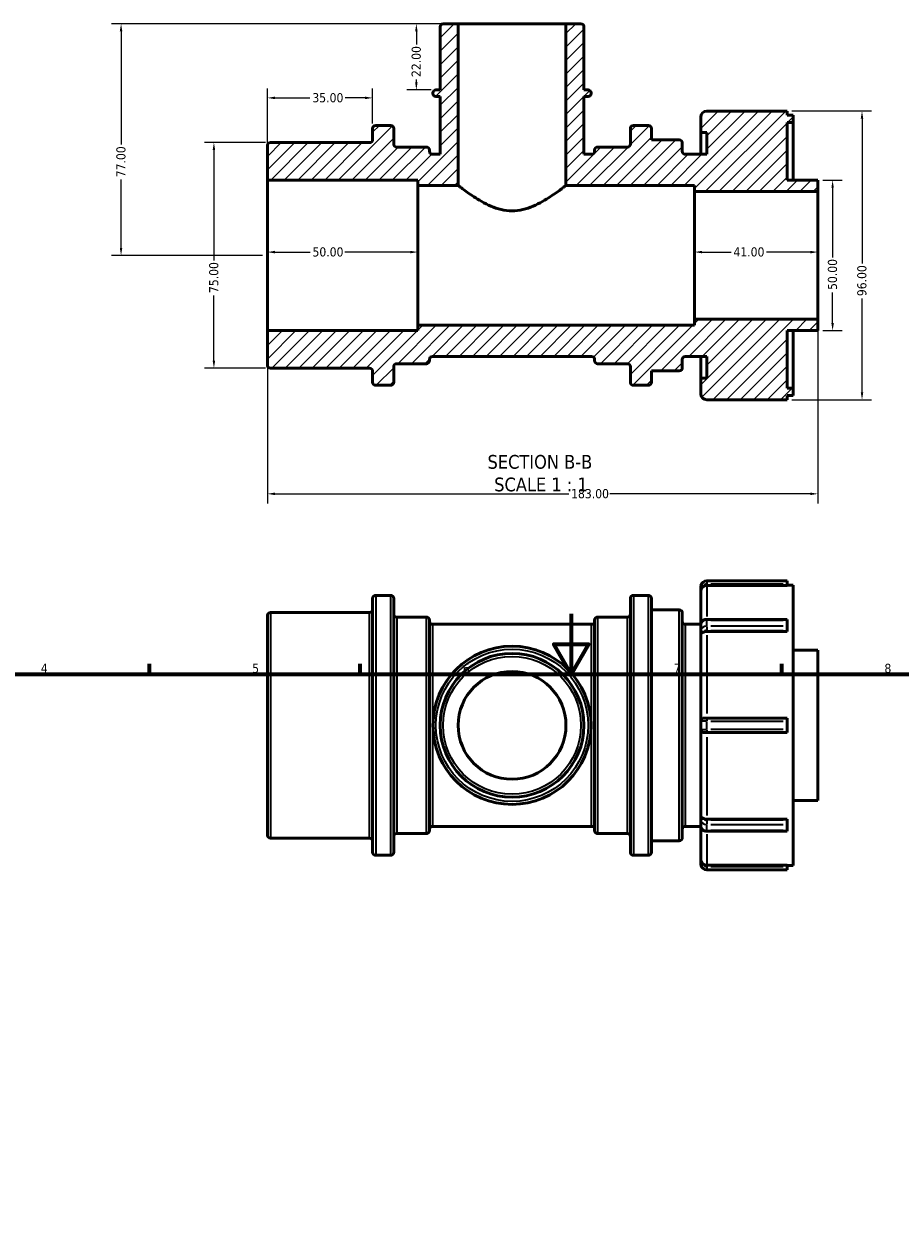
# Model space of a CAD drawing. Header units: millimetres. Extents: x -44 to 908, y 0 to 790.
# Tile 3 of 5: x 239 to 530, y 395 to 790. Entities that reach past the tile are written whole.
import ezdxf

# ---------------------------------------------------------------- set-up
doc = ezdxf.new("R2010")
doc.units = ezdxf.units.MM
for name, color, linetype, lineweight in [('Border (ANSI)', 7, 'Continuous', 70), ('Dimension (ANSI)', 7, 'Continuous', 25), ('Hatch (ANSI)', 7, 'Continuous', 18), ('Symbol (ANSI)', 7, 'Continuous', 25), ('Visible (ANSI)', 7, 'Continuous', 50), ('Visible Narrow (ANSI)', 7, 'Continuous', 35)]:
    doc.layers.add(name, color=color, linetype=linetype, lineweight=lineweight)
doc.styles.add('Label Text (ANSI)', font='tahoma.ttf')
doc.styles.add('Note Text (ANSI)', font='tahoma.ttf')
doc.dimstyles.new('Default - mm (ANSI)', dxfattribs={"dimtxt": 3.048, "dimasz": 2.5, "dimexe": 3.175, "dimexo": 1.6002, "dimgap": 0.8, "dimtad": 0, "dimtoh": 1, "dimrnd": 1e-08, "dimzin": 4, "dimdsep": 46, "dimtxsty": 'Note Text (ANSI)', "dimcen": 0.09, "dimdle": 10, "dimclrd": 256, "dimclre": 256, "dimclrt": 256, "dimadec": 1, "dimazin": 1, "dimtfac": 1, "dimtofl": 0, "dimtmove": 0, "dimatfit": 3, "dimfxl": 1, "dimtolj": 1, "dimtzin": 4, "dimlwd": -1, "dimlwe": -1, "dimarcsym": 0})

# ---------------------------------------------------------------- blocks, each defined once
blk = doc.blocks.new('Borders Default Border')
at = {"layer": 'Border (ANSI)'}
for p, q in [((280.33, 574), (280.33, 577.45)), ((350.42, 574), (350.42, 577.45)), ((490.58, 574), (490.58, 577.45))]:
    blk.add_line(p, q, dxfattribs=at)
at = {"layer": 'Border (ANSI)', "flags": 128}
for points in [[(420.5, 594), (420.5, 574), (414.73, 584), (426.27, 584), (420.5, 574)], [(20, 20), (20, 574), (821, 574), (821, 20), (20, 20)]]:
    blk.add_lwpolyline(points, dxfattribs=at)
at = {"layer": 'Border (ANSI)', "char_height": 3.05, "attachment_point": 7, "style": 'Note Text (ANSI)'}
for s, insert in [('4', (244.23, 574.4)), ('5', (314.48, 574.34)), ('6', (384.49, 574.34)), ('7', (454.6, 574.4)), ('8', (524.63, 574.33))]:
    blk.add_mtext(s, dxfattribs=dict(at, insert=insert))
blk = doc.blocks.new('*D7')
at = {"layer": 'Defpoints', "color": 0, "transparency": 16777216}
for p in [(502.53, 691.97), (319.53, 688.22), (502.53, 633.94)]:
    blk.add_point(p, dxfattribs=at)
at = {"layer": 'Dimension (ANSI)', "transparency": 16777216}
for p, q in [((502.53, 690.37), (502.53, 630.76)), ((319.53, 686.62), (319.53, 630.76)), ((322.03, 633.94), (419.69, 633.94)), ((500.03, 633.94), (433.37, 633.94))]:
    blk.add_line(p, q, dxfattribs=at)
for points in [[(322.03, 634.36), (322.03, 633.52), (319.53, 633.94)], [(500.03, 634.36), (500.03, 633.52), (502.53, 633.94)]]:
    blk.add_solid(points, dxfattribs=at)
at = {"layer": 'Dimension (ANSI)', "transparency": 16777216, "insert": (420.49, 635.53), "char_height": 3.048, "attachment_point": 1, "style": 'Note Text (ANSI)'}
blk.add_mtext('\\A1;183.00', dxfattribs=at)
blk = doc.blocks.new('*D8')
at = {"layer": 'Defpoints', "color": 0, "transparency": 16777216}
for p in [(461.53, 714.31), (461.53, 713.22), (502.53, 713.22)]:
    blk.add_point(p, dxfattribs=at)
at = {"layer": 'Dimension (ANSI)', "transparency": 16777216}
for p, q in [((464.03, 714.31), (473.65, 714.31)), ((500.03, 714.31), (485.42, 714.31))]:
    blk.add_line(p, q, dxfattribs=at)
for points in [[(464.03, 714.73), (464.03, 713.89), (461.53, 714.31)], [(500.03, 714.73), (500.03, 713.89), (502.53, 714.31)]]:
    blk.add_solid(points, dxfattribs=at)
at = {"layer": 'Dimension (ANSI)', "transparency": 16777216, "insert": (474.45, 715.9), "char_height": 3.048, "attachment_point": 1, "style": 'Note Text (ANSI)'}
blk.add_mtext('\\A1;41.00', dxfattribs=at)
blk = doc.blocks.new('*D9')
at = {"layer": 'Defpoints', "color": 0, "transparency": 16777216}
for p in [(319.53, 714.31), (319.53, 713.22), (369.53, 713.22)]:
    blk.add_point(p, dxfattribs=at)
at = {"layer": 'Dimension (ANSI)', "transparency": 16777216}
for p, q in [((322.03, 714.31), (333.73, 714.31)), ((367.03, 714.31), (345.33, 714.31))]:
    blk.add_line(p, q, dxfattribs=at)
for points in [[(322.03, 714.73), (322.03, 713.89), (319.53, 714.31)], [(367.03, 714.73), (367.03, 713.89), (369.53, 714.31)]]:
    blk.add_solid(points, dxfattribs=at)
at = {"layer": 'Dimension (ANSI)', "transparency": 16777216, "insert": (334.53, 715.9), "char_height": 3.048, "attachment_point": 1, "style": 'Note Text (ANSI)'}
blk.add_mtext('\\A1;50.00', dxfattribs=at)
blk = doc.blocks.new('*D10')
at = {"layer": 'Defpoints', "color": 0, "transparency": 16777216}
for p in [(382.93, 790.22), (369.05, 768.22), (375.56, 768.22)]:
    blk.add_point(p, dxfattribs=at)
at = {"layer": 'Dimension (ANSI)', "transparency": 16777216}
for p, q in [((381.33, 790.22), (365.88, 790.22)), ((369.05, 787.72), (369.05, 783.34)), ((369.05, 770.72), (369.05, 771.71)), ((373.96, 768.22), (365.88, 768.22))]:
    blk.add_line(p, q, dxfattribs=at)
for points in [[(368.64, 787.72), (369.47, 787.72), (369.05, 790.22)], [(368.64, 770.72), (369.47, 770.72), (369.05, 768.22)]]:
    blk.add_solid(points, dxfattribs=at)
at = {"layer": 'Dimension (ANSI)', "transparency": 16777216, "insert": (367.47, 772.51), "char_height": 3.048, "attachment_point": 1, "rotation": 90, "style": 'Note Text (ANSI)'}
blk.add_mtext('\\A1;22.00', dxfattribs=at)
blk = doc.blocks.new('*D11')
at = {"layer": 'Defpoints', "color": 0, "transparency": 16777216}
for p in [(382.93, 790.22), (270.91, 713.22), (319.53, 713.22)]:
    blk.add_point(p, dxfattribs=at)
at = {"layer": 'Dimension (ANSI)', "transparency": 16777216}
for p, q in [((381.33, 790.22), (267.73, 790.22)), ((270.91, 787.72), (270.91, 750.04)), ((270.91, 715.72), (270.91, 738.39)), ((317.93, 713.22), (267.73, 713.22))]:
    blk.add_line(p, q, dxfattribs=at)
for points in [[(270.49, 787.72), (271.32, 787.72), (270.91, 790.22)], [(270.49, 715.72), (271.32, 715.72), (270.91, 713.22)]]:
    blk.add_solid(points, dxfattribs=at)
at = {"layer": 'Dimension (ANSI)', "transparency": 16777216, "insert": (269.32, 739.19), "char_height": 3.048, "attachment_point": 1, "rotation": 90, "style": 'Note Text (ANSI)'}
blk.add_mtext('\\A1;77.00', dxfattribs=at)
blk = doc.blocks.new('*D12')
at = {"layer": 'Defpoints', "color": 0, "transparency": 16777216}
for p in [(492.28, 761.22), (492.28, 665.22), (517.18, 665.22)]:
    blk.add_point(p, dxfattribs=at)
at = {"layer": 'Dimension (ANSI)', "transparency": 16777216}
for p, q in [((493.88, 761.22), (520.36, 761.22)), ((517.18, 758.72), (517.18, 710.57)), ((517.18, 667.72), (517.18, 698.86)), ((493.88, 665.22), (520.36, 665.22))]:
    blk.add_line(p, q, dxfattribs=at)
for points in [[(516.76, 758.72), (517.6, 758.72), (517.18, 761.22)], [(516.76, 667.72), (517.6, 667.72), (517.18, 665.22)]]:
    blk.add_solid(points, dxfattribs=at)
at = {"layer": 'Dimension (ANSI)', "transparency": 16777216, "insert": (515.59, 699.66), "char_height": 3.048, "attachment_point": 1, "rotation": 90, "style": 'Note Text (ANSI)'}
blk.add_mtext('\\A1;96.00', dxfattribs=at)
blk = doc.blocks.new('*D13')
at = {"layer": 'Defpoints', "color": 0, "transparency": 16777216}
for p in [(320.53, 750.72), (301.77, 675.72), (320.53, 675.72)]:
    blk.add_point(p, dxfattribs=at)
at = {"layer": 'Dimension (ANSI)', "transparency": 16777216}
for p, q in [((318.93, 750.72), (298.59, 750.72)), ((301.77, 748.22), (301.77, 711.54)), ((301.77, 678.22), (301.77, 699.89)), ((318.93, 675.72), (298.59, 675.72))]:
    blk.add_line(p, q, dxfattribs=at)
for points in [[(301.35, 748.22), (302.19, 748.22), (301.77, 750.72)], [(301.35, 678.22), (302.19, 678.22), (301.77, 675.72)]]:
    blk.add_solid(points, dxfattribs=at)
at = {"layer": 'Dimension (ANSI)', "transparency": 16777216, "insert": (300.18, 700.69), "char_height": 3.048, "attachment_point": 1, "rotation": 90, "style": 'Note Text (ANSI)'}
blk.add_mtext('\\A1;75.00', dxfattribs=at)
blk = doc.blocks.new('*D14')
at = {"layer": 'Defpoints', "color": 0, "transparency": 16777216}
for p in [(354.53, 765.58), (354.53, 755.42), (319.53, 738.22)]:
    blk.add_point(p, dxfattribs=at)
at = {"layer": 'Dimension (ANSI)', "transparency": 16777216}
for p, q in [((319.53, 739.82), (319.53, 768.75)), ((354.53, 757.02), (354.53, 768.75)), ((322.03, 765.58), (333.7, 765.58)), ((352.03, 765.58), (345.36, 765.58))]:
    blk.add_line(p, q, dxfattribs=at)
for points in [[(322.03, 765.99), (322.03, 765.16), (319.53, 765.58)], [(352.03, 765.99), (352.03, 765.16), (354.53, 765.58)]]:
    blk.add_solid(points, dxfattribs=at)
at = {"layer": 'Dimension (ANSI)', "transparency": 16777216, "insert": (334.5, 767.16), "char_height": 3.048, "attachment_point": 1, "style": 'Note Text (ANSI)'}
blk.add_mtext('\\A1;35.00', dxfattribs=at)
blk = doc.blocks.new('*D15')
at = {"layer": 'Defpoints', "color": 0, "transparency": 16777216}
for p in [(502.53, 738.22), (502.53, 688.22), (507.41, 688.22)]:
    blk.add_point(p, dxfattribs=at)
at = {"layer": 'Dimension (ANSI)', "transparency": 16777216}
for p, q in [((504.13, 738.22), (510.58, 738.22)), ((507.41, 735.72), (507.41, 712.52)), ((507.41, 690.72), (507.41, 700.92)), ((504.13, 688.22), (510.58, 688.22))]:
    blk.add_line(p, q, dxfattribs=at)
for points in [[(506.99, 735.72), (507.82, 735.72), (507.41, 738.22)], [(506.99, 690.72), (507.82, 690.72), (507.41, 688.22)]]:
    blk.add_solid(points, dxfattribs=at)
at = {"layer": 'Dimension (ANSI)', "transparency": 16777216, "insert": (505.82, 701.72), "char_height": 3.048, "attachment_point": 1, "rotation": 90, "style": 'Note Text (ANSI)'}
blk.add_mtext('\\A1;50.00', dxfattribs=at)

msp = doc.modelspace()

# ---------------------------------------------------------------- hatches: boundary and pattern name
at = {"layer": 'Hatch (ANSI)'}
h = msp.add_hatch(dxfattribs=at)
h.set_pattern_fill('ANSI31', color=256, scale=25.4, style=0)
h.set_pattern_definition([(45, (0, 0), (-2.245064, 2.245064), [])])
edge = h.paths.add_edge_path()
edge.add_line((369.531, 689.965), (369.531, 688.215))
edge.add_line((369.531, 688.215), (319.531, 688.215))
edge.add_line((319.531, 688.215), (319.531, 676.715))
edge.add_ellipse((320.531, 676.715), major_axis=(-1, 0), ratio=1, start_angle=0, end_angle=90)
edge.add_line((320.531, 675.715), (353.531, 675.715))
edge.add_ellipse((353.531, 674.715), major_axis=(0, 1), ratio=1, start_angle=270, end_angle=360, ccw=False)
edge.add_line((354.531, 674.715), (354.531, 671.015))
edge.add_ellipse((355.531, 671.015), major_axis=(-1, 0), ratio=1, start_angle=0, end_angle=90)
edge.add_line((355.531, 670.015), (360.531, 670.015))
edge.add_ellipse((360.531, 671.015), major_axis=(0, -1), ratio=1, start_angle=0, end_angle=90)
edge.add_line((361.531, 671.015), (361.531, 676.215))
edge.add_ellipse((362.531, 676.215), major_axis=(-1, 0), ratio=1, start_angle=270, end_angle=360, ccw=False)
edge.add_line((362.531, 677.215), (372.406, 677.215))
edge.add_ellipse((372.406, 678.215), major_axis=(0, -1), ratio=1, start_angle=0, end_angle=90)
edge.add_line((373.406, 678.215), (373.406, 678.615))
edge.add_ellipse((374.406, 678.615), major_axis=(-1, 0), ratio=1, start_angle=270, end_angle=360, ccw=False)
edge.add_line((374.406, 679.615), (427.306, 679.615))
edge.add_ellipse((427.306, 678.615), major_axis=(0, 1), ratio=1, start_angle=270, end_angle=360, ccw=False)
edge.add_line((428.306, 678.615), (428.306, 678.215))
edge.add_ellipse((429.306, 678.215), major_axis=(-1, 0), ratio=1, start_angle=0, end_angle=90)
edge.add_line((429.306, 677.215), (439.181, 677.215))
edge.add_ellipse((439.181, 676.215), major_axis=(0, 1), ratio=1, start_angle=270, end_angle=360, ccw=False)
edge.add_line((440.181, 676.215), (440.181, 671.015))
edge.add_ellipse((441.181, 671.015), major_axis=(-1, 0), ratio=1, start_angle=0, end_angle=90)
edge.add_line((441.181, 670.015), (446.181, 670.015))
edge.add_ellipse((446.181, 671.015), major_axis=(0, -1), ratio=1, start_angle=0, end_angle=90)
edge.add_line((447.181, 671.015), (447.181, 674.815))
edge.add_line((447.181, 674.815), (456.431, 674.815))
edge.add_ellipse((456.431, 675.815), major_axis=(0, -1), ratio=1, start_angle=0, end_angle=90)
edge.add_line((457.431, 675.815), (457.431, 678.615))
edge.add_ellipse((458.431, 678.615), major_axis=(-1, 0), ratio=1, start_angle=270, end_angle=360, ccw=False)
edge.add_line((458.431, 679.615), (465.631, 679.615))
edge.add_line((465.631, 679.615), (465.631, 672.415))
edge.add_line((465.631, 672.415), (463.581, 672.415))
edge.add_line((463.581, 672.415), (463.581, 667.215))
edge.add_ellipse((465.581, 667.215), major_axis=(-2, 0), ratio=1, start_angle=0, end_angle=90)
edge.add_line((465.581, 665.215), (492.281, 665.215))
edge.add_line((492.281, 665.215), (492.281, 666.655))
edge.add_line((492.281, 666.655), (494.331, 666.655))
edge.add_line((494.331, 666.655), (494.331, 669.055))
edge.add_line((494.331, 669.055), (492.281, 669.055))
edge.add_line((492.281, 669.055), (492.281, 688.215))
edge.add_line((492.281, 688.215), (502.531, 688.215))
edge.add_line((502.531, 688.215), (502.531, 691.965))
edge.add_line((502.531, 691.965), (461.531, 691.965))
edge.add_line((461.531, 691.965), (461.531, 689.965))
edge.add_line((461.531, 689.965), (369.531, 689.965))
edge = h.paths.add_edge_path()
edge.add_ellipse((377.955, 789.215), major_axis=(0, 1), ratio=1, start_angle=0, end_angle=90)
edge.add_line((376.955, 789.215), (376.955, 768.215))
edge.add_line((376.955, 768.215), (375.565, 768.215))
edge.add_ellipse((375.565, 767.215), major_axis=(0, 1), ratio=1, start_angle=0, end_angle=90)
edge.add_line((374.565, 767.215), (374.565, 767.015))
edge.add_ellipse((375.565, 767.015), major_axis=(-1, 0), ratio=1, start_angle=0, end_angle=90)
edge.add_line((375.565, 766.015), (376.955, 766.015))
edge.add_line((376.955, 766.015), (376.955, 746.815))
edge.add_line((376.955, 746.815), (374.406, 746.815))
edge.add_ellipse((374.406, 747.815), major_axis=(0, -1), ratio=1, start_angle=270, end_angle=360, ccw=False)
edge.add_line((373.406, 747.815), (373.406, 748.215))
edge.add_ellipse((372.406, 748.215), major_axis=(1, 0), ratio=1, start_angle=0, end_angle=90)
edge.add_line((372.406, 749.215), (362.531, 749.215))
edge.add_ellipse((362.531, 750.215), major_axis=(0, -1), ratio=1, start_angle=270, end_angle=360, ccw=False)
edge.add_line((361.531, 750.215), (361.531, 755.415))
edge.add_ellipse((360.531, 755.415), major_axis=(1, 0), ratio=1, start_angle=0, end_angle=90)
edge.add_line((360.531, 756.415), (355.531, 756.415))
edge.add_ellipse((355.531, 755.415), major_axis=(0, 1), ratio=1, start_angle=0, end_angle=90)
edge.add_line((354.531, 755.415), (354.531, 751.715))
edge.add_ellipse((353.531, 751.715), major_axis=(1, 0), ratio=1, start_angle=270, end_angle=360, ccw=False)
edge.add_line((353.531, 750.715), (320.531, 750.715))
edge.add_ellipse((320.531, 749.715), major_axis=(0, 1), ratio=1, start_angle=0, end_angle=90)
edge.add_line((319.531, 749.715), (319.531, 738.215))
edge.add_line((319.531, 738.215), (369.531, 738.215))
edge.add_line((369.531, 738.215), (369.531, 736.465))
edge.add_line((369.531, 736.465), (382.93, 736.465))
edge.add_line((382.93, 736.465), (382.93, 790.215))
edge.add_line((382.93, 790.215), (377.955, 790.215))
edge = h.paths.add_edge_path()
edge.add_ellipse((423.758, 789.215), major_axis=(1, 0), ratio=1, start_angle=0, end_angle=90)
edge.add_line((423.758, 790.215), (418.782, 790.215))
edge.add_line((418.782, 790.215), (418.782, 736.465))
edge.add_line((418.782, 736.465), (461.531, 736.465))
edge.add_line((461.531, 736.465), (461.531, 734.465))
edge.add_line((461.531, 734.465), (502.531, 734.465))
edge.add_line((502.531, 734.465), (502.531, 738.215))
edge.add_line((502.531, 738.215), (492.281, 738.215))
edge.add_line((492.281, 738.215), (492.281, 757.375))
edge.add_line((492.281, 757.375), (494.331, 757.375))
edge.add_line((494.331, 757.375), (494.331, 759.775))
edge.add_line((494.331, 759.775), (492.281, 759.775))
edge.add_line((492.281, 759.775), (492.281, 761.215))
edge.add_line((492.281, 761.215), (465.581, 761.215))
edge.add_ellipse((465.581, 759.215), major_axis=(0, 2), ratio=1, start_angle=0, end_angle=90)
edge.add_line((463.581, 759.215), (463.581, 754.015))
edge.add_line((463.581, 754.015), (465.631, 754.015))
edge.add_line((465.631, 754.015), (465.631, 746.815))
edge.add_line((465.631, 746.815), (458.431, 746.815))
edge.add_ellipse((458.431, 747.815), major_axis=(0, -1), ratio=1, start_angle=270, end_angle=360, ccw=False)
edge.add_line((457.431, 747.815), (457.431, 750.615))
edge.add_ellipse((456.431, 750.615), major_axis=(1, 0), ratio=1, start_angle=0, end_angle=90)
edge.add_line((456.431, 751.615), (447.181, 751.615))
edge.add_line((447.181, 751.615), (447.181, 755.415))
edge.add_ellipse((446.181, 755.415), major_axis=(1, 0), ratio=1, start_angle=0, end_angle=90)
edge.add_line((446.181, 756.415), (441.181, 756.415))
edge.add_ellipse((441.181, 755.415), major_axis=(0, 1), ratio=1, start_angle=0, end_angle=90)
edge.add_line((440.181, 755.415), (440.181, 750.215))
edge.add_ellipse((439.181, 750.215), major_axis=(1, 0), ratio=1, start_angle=270, end_angle=360, ccw=False)
edge.add_line((439.181, 749.215), (429.306, 749.215))
edge.add_ellipse((429.306, 748.215), major_axis=(0, 1), ratio=1, start_angle=0, end_angle=90)
edge.add_line((428.306, 748.215), (428.306, 747.815))
edge.add_ellipse((427.306, 747.815), major_axis=(1, 0), ratio=1, start_angle=270, end_angle=360, ccw=False)
edge.add_line((427.306, 746.815), (424.758, 746.815))
edge.add_line((424.758, 746.815), (424.758, 766.015))
edge.add_line((424.758, 766.015), (426.148, 766.015))
edge.add_ellipse((426.148, 767.015), major_axis=(0, -1), ratio=1, start_angle=0, end_angle=90)
edge.add_line((427.148, 767.015), (427.148, 767.215))
edge.add_ellipse((426.148, 767.215), major_axis=(1, 0), ratio=1, start_angle=0, end_angle=90)
edge.add_line((426.148, 768.215), (424.758, 768.215))
edge.add_line((424.758, 768.215), (424.758, 789.215))

# ---------------------------------------------------------------- linework, layer by layer
at = {"layer": 'Visible (ANSI)'}
for p, q in [((376.955, 789.215), (376.955, 768.215)), ((382.93, 790.215), (377.955, 790.215)), ((382.93, 736.465), (382.93, 790.215)), ((382.93, 790.215), (418.782, 790.215)), ((423.758, 790.215), (418.782, 790.215)), ((418.782, 790.215), (418.782, 736.465)), ((424.758, 768.215), (424.758, 789.215)), ((374.565, 767.215), (374.565, 767.015)), ((376.955, 768.215), (375.565, 768.215)), ((426.148, 768.215), (424.758, 768.215)), ((427.148, 767.015), (427.148, 767.215)), ((375.565, 766.015), (376.955, 766.015)), ((376.955, 766.015), (376.955, 746.815)), ((424.758, 746.815), (424.758, 766.015)), ((424.758, 766.015), (426.148, 766.015)), ((463.581, 759.215), (463.581, 754.015)), ((492.281, 761.215), (465.581, 761.215)), ((492.281, 759.775), (492.281, 761.215)), ((494.331, 759.775), (492.281, 759.775)), ((494.331, 757.375), (494.331, 759.775)), ((354.531, 755.415), (354.531, 751.715)), ((360.531, 756.415), (355.531, 756.415)), ((361.531, 750.215), (361.531, 755.415)), ((440.181, 755.415), (440.181, 750.215)), ((446.181, 756.415), (441.181, 756.415)), ((447.181, 751.615), (447.181, 755.415)), ((492.281, 738.215), (492.281, 757.375)), ((492.281, 757.375), (494.331, 757.375)), ((494.331, 738.215), (494.331, 757.375)), ((353.531, 750.715), (320.531, 750.715)), ((456.431, 751.615), (447.181, 751.615)), ((463.581, 754.015), (465.631, 754.015)), ((463.581, 746.815), (463.581, 754.015)), ((465.631, 754.015), (465.631, 746.815)), ((319.531, 749.715), (319.531, 738.215)), ((372.406, 749.215), (362.531, 749.215)), ((373.406, 747.815), (373.406, 748.215)), ((376.955, 746.815), (374.406, 746.815)), ((427.306, 746.815), (424.758, 746.815)), ((428.306, 748.215), (428.306, 747.815)), ((439.181, 749.215), (429.306, 749.215)), ((457.431, 747.815), (457.431, 750.615)), ((465.631, 746.815), (458.431, 746.815)), ((319.531, 738.215), (369.531, 738.215)), ((319.531, 688.215), (319.531, 738.215)), ((369.531, 738.215), (369.531, 736.465)), ((369.531, 736.465), (382.93, 736.465)), ((369.531, 689.965), (369.531, 736.465)), ((418.782, 736.465), (461.531, 736.465)), ((461.531, 736.465), (461.531, 734.465)), ((502.531, 738.215), (492.281, 738.215)), ((502.531, 734.465), (502.531, 738.215)), ((461.531, 734.465), (502.531, 734.465)), ((461.531, 691.965), (461.531, 734.465)), ((502.531, 691.965), (502.531, 734.465)), ((502.531, 691.965), (461.531, 691.965)), ((461.531, 691.965), (461.531, 689.965)), ((502.531, 688.215), (502.531, 691.965)), ((369.531, 688.215), (319.531, 688.215)), ((319.531, 688.215), (319.531, 676.715)), ((369.531, 689.965), (369.531, 688.215)), ((461.531, 689.965), (369.531, 689.965)), ((492.281, 669.055), (492.281, 688.215)), ((492.281, 688.215), (502.531, 688.215)), ((494.331, 669.055), (494.331, 688.215)), ((374.406, 679.615), (427.306, 679.615)), ((458.431, 679.615), (465.631, 679.615)), ((463.581, 672.415), (463.581, 679.615)), ((465.631, 679.615), (465.631, 672.415)), ((320.531, 675.715), (353.531, 675.715)), ((361.531, 671.015), (361.531, 676.215)), ((362.531, 677.215), (372.406, 677.215)), ((373.406, 678.215), (373.406, 678.615)), ((428.306, 678.615), (428.306, 678.215)), ((429.306, 677.215), (439.181, 677.215)), ((440.181, 676.215), (440.181, 671.015)), ((457.431, 675.815), (457.431, 678.615)), ((354.531, 674.715), (354.531, 671.015)), ((447.181, 671.015), (447.181, 674.815)), ((447.181, 674.815), (456.431, 674.815)), ((465.631, 672.415), (463.581, 672.415)), ((463.581, 672.415), (463.581, 667.215)), ((355.531, 670.015), (360.531, 670.015)), ((441.181, 670.015), (446.181, 670.015)), ((494.331, 669.055), (492.281, 669.055)), ((494.331, 666.655), (494.331, 669.055)), ((465.581, 665.215), (492.281, 665.215)), ((492.281, 665.215), (492.281, 666.655)), ((492.281, 666.655), (494.331, 666.655)), ((492.281, 604.982), (465.581, 604.982)), ((492.281, 604.982), (492.281, 603.982)), ((463.581, 602.982), (463.581, 601.52)), ((463.581, 590.499), (463.581, 601.52)), ((492.281, 603.48), (465.581, 603.48)), ((492.281, 603.48), (492.281, 603.982)), ((492.281, 603.542), (494.331, 603.542)), ((494.331, 510.422), (494.331, 603.542)), ((354.531, 514.782), (354.531, 599.182)), ((355.531, 600.182), (360.531, 600.182)), ((361.531, 599.182), (361.531, 514.782)), ((440.181, 514.782), (440.181, 599.182)), ((441.181, 600.182), (446.181, 600.182)), ((447.181, 599.182), (447.181, 514.782)), ((319.531, 520.482), (319.531, 593.482)), ((320.531, 594.482), (353.531, 594.482)), ((362.531, 592.982), (372.406, 592.982)), ((429.306, 592.982), (439.181, 592.982)), ((447.181, 595.382), (456.431, 595.382)), ((457.431, 594.382), (457.431, 519.582)), ((373.406, 591.982), (373.406, 521.982)), ((374.406, 590.582), (427.306, 590.582)), ((428.306, 521.982), (428.306, 591.982)), ((458.431, 590.582), (463.581, 590.582)), ((463.581, 590.499), (463.581, 588.519)), ((465.581, 592.206), (492.281, 592.206)), ((492.281, 592.206), (492.281, 591.913)), ((492.281, 589.933), (492.281, 591.913)), ((492.281, 589.933), (492.281, 588.519)), ((463.581, 588.519), (463.581, 587.485)), ((463.581, 558.382), (463.581, 587.485)), ((492.281, 588.164), (465.581, 588.164)), ((492.281, 588.164), (492.281, 588.519)), ((494.331, 581.982), (502.531, 581.982)), ((502.531, 531.982), (502.531, 581.982)), ((463.581, 558.382), (463.581, 555.582)), ((464.612, 559.382), (465.581, 559.382)), ((492.281, 559.382), (465.581, 559.382)), ((492.281, 559.382), (492.281, 558.382)), ((492.281, 555.582), (492.281, 558.382)), ((463.581, 526.479), (463.581, 555.582)), ((465.581, 554.582), (464.612, 554.582)), ((465.581, 554.582), (492.281, 554.582)), ((492.281, 555.582), (492.281, 554.582)), ((494.331, 531.982), (502.531, 531.982)), ((463.581, 526.479), (463.581, 525.445)), ((465.581, 525.8), (492.281, 525.8)), ((492.281, 525.445), (492.281, 525.8)), ((374.406, 523.382), (427.306, 523.382)), ((458.431, 523.382), (463.581, 523.382)), ((463.581, 525.445), (463.581, 523.465)), ((463.581, 512.444), (463.581, 523.465)), ((465.581, 521.758), (492.281, 521.758)), ((492.281, 525.445), (492.281, 524.031)), ((492.281, 522.051), (492.281, 524.031)), ((492.281, 522.051), (492.281, 521.758)), ((320.531, 519.482), (353.531, 519.482)), ((362.531, 520.982), (372.406, 520.982)), ((429.306, 520.982), (439.181, 520.982)), ((447.181, 518.582), (456.431, 518.582)), ((355.531, 513.782), (360.531, 513.782)), ((441.181, 513.782), (446.181, 513.782)), ((463.581, 512.444), (463.581, 510.982)), ((465.581, 510.484), (492.281, 510.484)), ((492.281, 509.982), (492.281, 510.484)), ((492.281, 510.422), (494.331, 510.422)), ((492.281, 509.982), (492.281, 508.982)), ((465.581, 508.982), (492.281, 508.982))]:
    msp.add_line(p, q, dxfattribs=at)
for radius in [26.292, 23.901, 17.926]:
    msp.add_circle((400.856, 556.982), radius, dxfattribs=at)
for centre, radius, start, end in [((377.955, 789.215), 1, 90, 180), ((423.758, 789.215), 1, 0, 90), ((375.565, 767.215), 1, 90, 180), ((375.565, 767.015), 1, 180, 270), ((426.148, 767.215), 1, 0, 90), ((426.148, 767.015), 1, 270, 0), ((465.581, 759.215), 2, 90, 180), ((355.531, 755.415), 1, 90, 180), ((360.531, 755.415), 1, 0, 90), ((441.181, 755.415), 1, 90, 180), ((446.181, 755.415), 1, 0, 90), ((320.531, 749.715), 1, 90, 180), ((353.531, 751.715), 1, 270, 0), ((456.431, 750.615), 1, 0, 90), ((362.531, 750.215), 1, 180, 270), ((372.406, 748.215), 1, 0, 90), ((374.406, 747.815), 1, 180, 270), ((427.306, 747.815), 1, 270, 0), ((429.306, 748.215), 1, 90, 180), ((439.181, 750.215), 1, 270, 0), ((458.431, 747.815), 1, 180, 270), ((374.406, 678.615), 1, 90, 180), ((427.306, 678.615), 1, 0, 90), ((458.431, 678.615), 1, 90, 180), ((320.531, 676.715), 1, 180, 270), ((353.531, 674.715), 1, 0, 90), ((362.531, 676.215), 1, 90, 180), ((372.406, 678.215), 1, 270, 0), ((429.306, 678.215), 1, 180, 270), ((439.181, 676.215), 1, 0, 90), ((456.431, 675.815), 1, 270, 0), ((355.531, 671.015), 1, 180, 270), ((360.531, 671.015), 1, 270, 0), ((441.181, 671.015), 1, 180, 270), ((446.181, 671.015), 1, 270, 0), ((465.581, 667.215), 2, 180, 270), ((465.581, 602.982), 2, 90, 165.67639), ((465.581, 602.982), 2, 165.67639, 180), ((355.531, 599.182), 1, 90, 180), ((360.531, 599.182), 1, 0, 90), ((441.181, 599.182), 1, 90, 180), ((446.181, 599.182), 1, 0, 90), ((320.531, 593.482), 1, 90, 180), ((353.531, 595.482), 1, 270, 0), ((362.531, 593.982), 1, 180, 270), ((372.406, 591.982), 1, 0, 90), ((429.306, 591.982), 1, 90, 180), ((439.181, 593.982), 1, 270, 0), ((456.431, 594.382), 1, 0, 90), ((374.406, 591.582), 1, 180, 270), ((427.306, 591.582), 1, 270, 0), ((458.431, 591.582), 1, 180, 270), ((464.581, 558.382), 1, 108.85046, 180), ((464.581, 555.582), 1, 180, 251.14954), ((372.406, 521.982), 1, 270, 0), ((374.406, 522.382), 1, 90, 180), ((427.306, 522.382), 1, 0, 90), ((429.306, 521.982), 1, 180, 270), ((458.431, 522.382), 1, 90, 180), ((320.531, 520.482), 1, 180, 270), ((353.531, 518.482), 1, 0, 90), ((362.531, 519.982), 1, 90, 180), ((439.181, 519.982), 1, 0, 90), ((456.431, 519.582), 1, 270, 0), ((355.531, 514.782), 1, 180, 270), ((360.531, 514.782), 1, 270, 0), ((441.181, 514.782), 1, 180, 270), ((446.181, 514.782), 1, 270, 0), ((465.581, 510.982), 2, 180, 194.32361), ((465.581, 510.982), 2, 194.32361, 270)]:
    msp.add_arc(centre, radius, start, end, dxfattribs=at)
for points, knots in [([(382.93, 736.465), (382.93, 736.465), (383.049, 736.373), (383.53, 736.005), (383.892, 735.73), (384.826, 735.035), (385.399, 734.615), (386.696, 733.697), (387.421, 733.2), (388.959, 732.2), (389.834, 731.657), (391.737, 730.586), (392.766, 730.059), (394.936, 729.131), (396.079, 728.731), (398.433, 728.175), (399.644, 728.021), (400.856, 728.021)], [8.6185052, 8.6185052, 8.6185052, 8.6185052, 8.9731064, 8.9731064, 9.3277076, 9.3277076, 9.6823089, 9.6823089, 10.0369101, 10.0369101, 10.4005177, 10.4005177, 10.7641252, 10.7641252, 11.1277327, 11.1277327, 11.4913402, 11.4913402, 11.4913402, 11.4913402]), ([(400.856, 728.021), (402.068, 728.021), (403.279, 728.175), (405.633, 728.731), (406.776, 729.131), (408.947, 730.059), (409.975, 730.586), (411.879, 731.657), (412.753, 732.2), (414.291, 733.2), (415.016, 733.697), (416.314, 734.615), (416.886, 735.035), (417.82, 735.73), (418.182, 736.005), (418.664, 736.373), (418.782, 736.465), (418.782, 736.465)], [0, 0, 0, 0, 0.3636075, 0.3636075, 0.727215, 0.727215, 1.0908226, 1.0908226, 1.4544301, 1.4544301, 1.8090313, 1.8090313, 2.1636326, 2.1636326, 2.5182338, 2.5182338, 2.8728351, 2.8728351, 2.8728351, 2.8728351]), ([(464.258, 602.982), (464.136, 602.877), (464.031, 602.761), (463.823, 602.471), (463.734, 602.292), (463.613, 601.919), (463.582, 601.722), (463.581, 601.524), (463.581, 601.522), (463.581, 601.52)], [-0.19195335, -0.19195335, -0.19195335, -0.19195335, -0.14155639, -0.14155639, -0.07250287, -0.07250287, 0, 0, 0.00076324, 0.00076324, 0.00076324, 0.00076324]), ([(464.612, 603.23), (464.497, 603.166), (464.408, 603.103), (464.311, 603.027), (464.284, 603.005), (464.258, 602.982)], [0.152217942, 0.152217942, 0.152217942, 0.152217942, 0.168164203, 0.168164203, 0.174710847, 0.174710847, 0.174710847, 0.174710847]), ([(465.581, 603.48), (465.334, 603.48), (465.044, 603.423), (464.749, 603.3), (464.68, 603.267), (464.612, 603.23)], [0, 0, 0, 0, 0.074015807, 0.074015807, 0.095743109, 0.095743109, 0.095743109, 0.095743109]), ([(463.672, 591.014), (463.66, 590.981), (463.649, 590.949), (463.63, 590.882), (463.622, 590.848), (463.607, 590.78), (463.601, 590.745), (463.591, 590.675), (463.587, 590.64), (463.582, 590.57), (463.581, 590.535), (463.581, 590.499)], [2.89159847, 2.89159847, 2.89159847, 2.89159847, 2.94159731, 2.94159731, 2.99159614, 2.99159614, 3.04159498, 3.04159498, 3.09159382, 3.09159382, 3.14159265, 3.14159265, 3.14159265, 3.14159265]), ([(465.581, 592.206), (465.431, 592.206), (465.281, 592.192), (464.984, 592.136), (464.838, 592.093), (464.554, 591.976), (464.416, 591.901), (464.157, 591.715), (464.035, 591.604), (463.823, 591.338), (463.733, 591.184), (463.672, 591.014)], [1.5707963, 1.5707963, 1.5707963, 1.5707963, 1.8349568, 1.8349568, 2.0991172, 2.0991172, 2.3632776, 2.3632776, 2.627438, 2.627438, 2.8915985, 2.8915985, 2.8915985, 2.8915985]), ([(464.258, 587.85), (464.136, 587.805), (464.031, 587.766), (463.823, 587.684), (463.734, 587.643), (463.613, 587.563), (463.582, 587.525), (463.581, 587.486), (463.581, 587.486), (463.581, 587.485)], [-0.19195335, -0.19195335, -0.19195335, -0.19195335, -0.14155639, -0.14155639, -0.07250287, -0.07250287, 0, 0, 0.00076324, 0.00076324, 0.00076324, 0.00076324]), ([(464.612, 587.987), (464.497, 587.942), (464.408, 587.907), (464.311, 587.87), (464.284, 587.86), (464.258, 587.85)], [0.152217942, 0.152217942, 0.152217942, 0.152217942, 0.168164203, 0.168164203, 0.174710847, 0.174710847, 0.174710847, 0.174710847]), ([(465.581, 588.164), (465.334, 588.164), (465.044, 588.124), (464.749, 588.037), (464.68, 588.014), (464.612, 587.987)], [0, 0, 0, 0, 0.074015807, 0.074015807, 0.095743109, 0.095743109, 0.095743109, 0.095743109]), ([(464.258, 559.329), (464.342, 559.357), (464.434, 559.374), (464.559, 559.382), (464.586, 559.382), (464.612, 559.382)], [0.994438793, 0.994438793, 0.994438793, 0.994438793, 1.064124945, 1.064124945, 1.082696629, 1.082696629, 1.082696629, 1.082696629]), ([(464.612, 554.582), (464.497, 554.582), (464.408, 554.596), (464.311, 554.619), (464.284, 554.627), (464.258, 554.636)], [0.152217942, 0.152217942, 0.152217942, 0.152217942, 0.168164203, 0.168164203, 0.174710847, 0.174710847, 0.174710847, 0.174710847]), ([(463.581, 526.479), (463.581, 526.479), (463.581, 526.478), (463.582, 526.44), (463.613, 526.401), (463.734, 526.322), (463.823, 526.281), (464.031, 526.198), (464.136, 526.16), (464.258, 526.115)], [-0.80107277, -0.80107277, -0.80107277, -0.80107277, -0.80030896, -0.80030896, -0.72775171, -0.72775171, -0.6586464, -0.6586464, -0.60821164, -0.60821164, -0.60821164, -0.60821164]), ([(464.258, 526.115), (464.342, 526.083), (464.434, 526.047), (464.559, 525.998), (464.586, 525.988), (464.612, 525.978)], [0.994438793, 0.994438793, 0.994438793, 0.994438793, 1.064124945, 1.064124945, 1.082696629, 1.082696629, 1.082696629, 1.082696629]), ([(464.612, 525.978), (464.68, 525.951), (464.749, 525.928), (465.044, 525.841), (465.334, 525.8), (465.581, 525.8)], [-0.095743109, -0.095743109, -0.095743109, -0.095743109, -0.074015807, -0.074015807, 0, 0, 0, 0]), ([(463.581, 523.465), (463.581, 523.43), (463.582, 523.395), (463.587, 523.324), (463.591, 523.289), (463.601, 523.22), (463.607, 523.185), (463.622, 523.117), (463.63, 523.083), (463.649, 523.016), (463.66, 522.983), (463.672, 522.951)], [3.14159265, 3.14159265, 3.14159265, 3.14159265, 3.19159149, 3.19159149, 3.24159033, 3.24159033, 3.29158916, 3.29158916, 3.341588, 3.341588, 3.39158684, 3.39158684, 3.39158684, 3.39158684]), ([(463.672, 522.951), (463.731, 522.787), (463.816, 522.639), (464.02, 522.376), (464.141, 522.263), (464.399, 522.074), (464.536, 521.998), (464.819, 521.878), (464.965, 521.834), (465.262, 521.775), (465.412, 521.76), (465.569, 521.758), (465.575, 521.758), (465.581, 521.758)], [3.3915868, 3.3915868, 3.3915868, 3.3915868, 3.6446162, 3.6446162, 3.9087766, 3.9087766, 4.1729371, 4.1729371, 4.4370975, 4.4370975, 4.7012579, 4.7012579, 4.712389, 4.712389, 4.712389, 4.712389]), ([(463.581, 512.444), (463.581, 512.442), (463.581, 512.44), (463.582, 512.242), (463.613, 512.045), (463.734, 511.672), (463.823, 511.493), (464.031, 511.204), (464.136, 511.088), (464.258, 510.982)], [-0.80107277, -0.80107277, -0.80107277, -0.80107277, -0.80030896, -0.80030896, -0.72775171, -0.72775171, -0.6586464, -0.6586464, -0.60821164, -0.60821164, -0.60821164, -0.60821164]), ([(464.258, 510.982), (464.342, 510.91), (464.434, 510.842), (464.559, 510.765), (464.586, 510.75), (464.612, 510.735)], [0.994438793, 0.994438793, 0.994438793, 0.994438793, 1.064124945, 1.064124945, 1.082696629, 1.082696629, 1.082696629, 1.082696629]), ([(464.612, 510.735), (464.68, 510.697), (464.749, 510.664), (465.044, 510.542), (465.334, 510.484), (465.581, 510.484)], [-0.095743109, -0.095743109, -0.095743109, -0.095743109, -0.074015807, -0.074015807, 0, 0, 0, 0])]:
    msp.add_open_spline(points, degree=3, knots=knots, dxfattribs=at)
at = {"layer": 'Visible Narrow (ANSI)'}
for p, q in [((465.581, 604.979), (465.581, 604.061)), ((464.2, 602.982), (463.583, 602.982)), ((464.536, 603.249), (463.646, 603.476)), ((465.581, 603.376), (465.581, 593.194)), ((466.916, 603.982), (490.946, 603.982)), ((355.531, 599.65), (355.531, 514.314)), ((360.531, 514.314), (360.531, 599.65)), ((441.181, 599.65), (441.181, 514.314)), ((446.181, 514.314), (446.181, 599.65)), ((320.531, 594.021), (320.531, 519.944)), ((353.531, 519.944), (353.531, 594.021)), ((456.431, 519.055), (456.431, 594.91)), ((362.531, 592.539), (362.531, 521.426)), ((372.406, 521.426), (372.406, 592.539)), ((374.406, 590.169), (374.406, 523.796)), ((427.306, 523.796), (427.306, 590.169)), ((429.306, 592.539), (429.306, 521.426)), ((439.181, 521.426), (439.181, 592.539)), ((458.431, 590.169), (458.431, 523.796)), ((465.581, 592.206), (465.581, 591.941)), ((465.581, 590.032), (465.581, 591.814)), ((465.581, 589.876), (465.581, 588.577)), ((466.916, 591.913), (490.946, 591.913)), ((490.946, 589.933), (466.916, 589.933)), ((465.581, 586.967), (465.581, 560.967)), ((466.916, 588.519), (490.946, 588.519)), ((463.637, 558.382), (463.581, 558.382)), ((465.449, 558.382), (463.68, 558.382)), ((465.581, 559.379), (465.581, 558.461)), ((465.581, 555.722), (465.581, 558.242)), ((466.916, 558.382), (490.946, 558.382)), ((463.581, 555.582), (463.637, 555.582)), ((463.68, 555.582), (465.449, 555.582)), ((465.581, 555.504), (465.581, 554.585)), ((490.946, 555.582), (466.916, 555.582)), ((465.581, 552.998), (465.581, 526.998)), ((465.581, 525.388), (465.581, 524.089)), ((465.581, 522.15), (465.581, 523.932)), ((465.581, 522.024), (465.581, 521.759)), ((490.946, 525.445), (466.916, 525.445)), ((466.916, 524.031), (490.946, 524.031)), ((490.946, 522.051), (466.916, 522.051)), ((465.581, 520.771), (465.581, 510.589)), ((463.583, 510.982), (464.2, 510.982)), ((463.646, 510.488), (464.536, 510.716)), ((465.581, 509.904), (465.581, 508.985)), ((490.946, 509.982), (466.916, 509.982))]:
    msp.add_line(p, q, dxfattribs=at)
for radius in [25.292, 22.901]:
    msp.add_circle((400.856, 556.982), radius, dxfattribs=at)
for centre, start, end in [((465.581, 602.982), 93.78382, 161.89257), ((465.581, 510.982), 198.10743, 266.21618)]:
    msp.add_arc(centre, 1, start, end, dxfattribs=at)
for centre, major_axis, ratio, start_param, end_param in [((465.581, 590.499), (-2, 0), 0.7071068, 6.0456908, 6.2706856), ((465.581, 588.519), (-2, 0), 0.7071068, 6.0456908, 6.2706856), ((464.612, 590.674), (-0.941, 0.34), 0.6851256, 0.0121264, 0.2304021), ((464.612, 588.694), (-0.941, 0.34), 0.6851256, 0.3210683, 1.734785), ((465.581, 590.499), (-2, 0), 0.7071068, 4.7784291, 5.967151), ((465.581, 588.519), (-2, 0), 0.7071068, 4.7784291, 5.967151), ((464.581, 588.519), (-1, 0), 0.7071068, 0.0620897, 1.179704), ((465.581, 587.812), (-1, 0), 0.7071068, 4.7784291, 5.967151), ((464.612, 558.382), (0, 1), 0.9689139, 0.0785398, 1.4922565), ((464.612, 555.582), (0, -1), 0.9689139, 4.7909288, 6.2046455), ((464.581, 525.445), (-1, 0), 0.7071068, 5.1034813, 6.2210956), ((464.612, 525.27), (-0.941, -0.34), 0.6851256, 4.5484003, 5.962117), ((465.581, 526.152), (-1, 0), 0.7071068, 0.3160343, 1.5047562), ((465.581, 525.445), (-2, 0), 0.7071068, 0.0124997, 0.2374945), ((465.581, 523.465), (-2, 0), 0.7071068, 0.0124997, 0.2374945), ((464.612, 523.291), (-0.941, -0.34), 0.6851256, 6.0527832, 6.2710589), ((465.581, 525.445), (-2, 0), 0.7071068, 0.3160343, 1.5047562), ((465.581, 523.465), (-2, 0), 0.7071068, 0.3160343, 1.5047562)]:
    msp.add_ellipse(centre, major_axis=major_axis, ratio=ratio, start_param=start_param, end_param=end_param, dxfattribs=at)

# ---------------------------------------------------------------- block references
msp.add_blockref('Borders Default Border', (0, 0))

# ---------------------------------------------------------------- texts
at = {"layer": 'Symbol (ANSI)', "char_height": 4.572, "attachment_point": 7, "style": 'Label Text (ANSI)'}
for s, insert in [('SECTION B-B', (392.703, 642.201)), ('SCALE 1 : 1', (394.926, 634.688))]:
    msp.add_mtext(s, dxfattribs=dict(at, insert=insert))

# ---------------------------------------------------------------- dimensions: what is measured, and where the dimension line sits
at = {"layer": 'Dimension (ANSI)'}
for base, p1, p2, angle, override, picture, middle in [((270.906, 713.215), (382.93, 790.215), (319.531, 713.215), 90, {"dimtoh": 0, "dimdec": 2, "dimtp": 0, "dimtm": 0, "dimtdec": 2, "dimatfit": 1}, '*D11', (270.906, 744.215)), ((369.055, 768.215), (382.93, 790.215), (375.565, 768.215), 90, {"dimtoh": 0, "dimdec": 2, "dimtp": 0, "dimtm": 0, "dimtdec": 2, "dimatfit": 1}, '*D10', (369.055, 777.525)), ((354.531, 765.577), (319.531, 738.215), (354.531, 755.415), 180, {"dimtoh": 0, "dimdec": 2, "dimtp": 0, "dimtm": 0, "dimtdec": 2, "dimatfit": 1}, '*D14', (339.531, 765.577)), ((517.181, 665.215), (492.281, 761.215), (492.281, 665.215), 90, {"dimtoh": 0, "dimdec": 2, "dimtp": 0, "dimtm": 0, "dimtdec": 2, "dimatfit": 1}, '*D12', (517.181, 704.715)), ((301.769, 675.715), (320.531, 750.715), (320.531, 675.715), 90, {"dimtoh": 0, "dimdec": 2, "dimtp": 0, "dimtm": 0, "dimtdec": 2, "dimatfit": 1}, '*D13', (301.769, 705.715)), ((507.406, 688.215), (502.531, 738.215), (502.531, 688.215), 90, {"dimtoh": 0, "dimdec": 2, "dimtp": 0, "dimtm": 0, "dimtdec": 2, "dimatfit": 1}, '*D15', (507.406, 706.715)), ((319.531, 714.309), (369.531, 713.215), (319.531, 713.215), 180, {"dimtoh": 0, "dimdec": 2, "dimse1": 1, "dimse2": 1, "dimtp": 0, "dimtm": 0, "dimtdec": 2, "dimatfit": 1}, '*D9', (339.531, 714.309)), ((461.531, 714.309), (502.531, 713.215), (461.531, 713.215), 180, {"dimtoh": 0, "dimdec": 2, "dimse1": 1, "dimse2": 1, "dimtp": 0, "dimtm": 0, "dimtdec": 2, "dimatfit": 1}, '*D8', (479.531, 714.309)), ((502.531, 633.939), (319.531, 688.215), (502.531, 691.965), 180, {"dimtoh": 0, "dimdec": 2, "dimtp": 0, "dimtm": 0, "dimtdec": 2, "dimatfit": 1}, '*D7', (426.531, 633.939))]:
    dim = msp.add_linear_dim(base=base, p1=p1, p2=p2, angle=angle, dimstyle='Default - mm (ANSI)', override=override, dxfattribs=at)
    dim.commit()
    dim.dimension.update_dxf_attribs({"geometry": picture, "text_midpoint": middle, "dimtype": 160})

doc.saveas('drawing.dxf')
